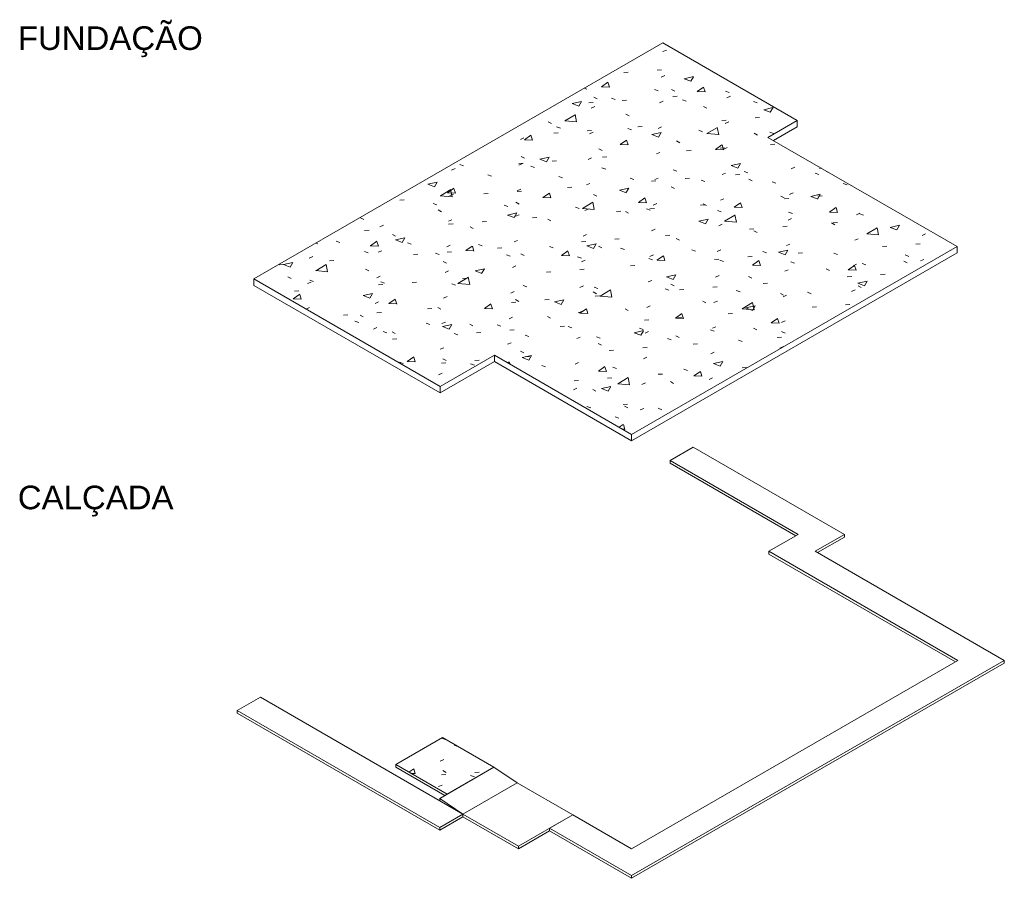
# Model space of a CAD drawing. Header units: metres. Extents: x -16.8 to 29.9, y -11.9 to 37.1.
# Tile 1 of 202: x -16.8 to -1.8, y -11.9 to 1.2. Entities that reach past the tile are written whole.
import ezdxf

# ---------------------------------------------------------------- set-up
doc = ezdxf.new("R2010")
doc.units = ezdxf.units.M
for name, color, linetype, lineweight in [('A-FLOR', 7, 'Continuous', 5), ('A-FLOR-PATT', 7, 'Continuous', 5), ('G-ANNO-TEXT', 7, 'Continuous', 9)]:
    doc.layers.add(name, color=color, linetype=linetype, lineweight=lineweight)
doc.styles.add('Arial', font='arial.ttf', dxfattribs={"height": 0.36})

# ---------------------------------------------------------------- blocks, each defined once
blk = doc.blocks.new('Piso - ___-1849959-EXPLODE')
at = {"layer": 'A-FLOR-PATT', "true_color": 0xa2a2a2}
h = blk.add_hatch(dxfattribs=at)
h.set_pattern_fill('FP_1', color=253, style=0, pattern_type=2)
h.set_pattern_definition([(34.53, (-7.419, -5.882), (1.4575, -0.073615), [0.11891, -1.308]), (357.108, (-7.419, -5.882), (-0.28194, 0.88246), [0.12161, -1.338]), (107.719, (-7.297, -5.889), (1.1756, 0.80886), [0.0772, -0.8492]), (31.036, (-7.419, -5.648), (2.16833, -0.1938), [0.1847, -2.032]), (101.392, (-7.238, -5.664), (1.8997, 1.1429), [0.11366, -1.25]), (354.883, (-7.419, -5.648), (1.89953, 1.14314), [0.18144, -1.996]), (12.496, (-7.215, -5.706), (1.212935, -0.472345), [0.14573, -1.603]), (338.723, (-7.215, -5.706), (0.49441, 0.85073), [0.10847, -1.193]), (59.836, (-7.114, -5.746), (1.7073, 0.37835), [0.082, -0.90197]), (23.894, (-7.419, -5.882), (0.024711, 0.39054), [0.05819, -1.091, 0.05819, -1.123, -1.168]), (23.894, (-7.419, -5.882), (0.024711, 0.39054), [-2.331, 0.05819, -1.11]), (4.347, (-7.419, -5.882), (0.534555, 0.462719), [0.06667, -0.70513, 0.06667, -1.22, -0.51016]), (4.347, (-7.419, -5.882), (0.534555, 0.462719), [-2.059, 0.06667, -0.44348]), (339.806, (-7.872, -5.882), (1.084558, -0.026392), [0.06026, -0.39625, 0.06026, -1.364, -1.89]), (339.806, (-7.872, -5.882), (1.084558, -0.026392), [-1.881, 0.06026, -1.83]), (332.119, (-8.075, -5.882), (1.185035, 0.117436), [0.05593, -0.49491, 0.05593, -0.82202, -1.246]), (332.119, (-8.075, -5.882), (1.185035, 0.117436), [-1.429, 0.05593, -1.19])])
h.paths.add_polyline_path([(-7.475, -5.083), (-2.511, -2.217), (-5.394, -0.55), (-4.951, -0.294), (-7.001, 0.89), (-13.238, -2.711), (-10.395, -4.352), (-9.568, -3.875)])
at = {"layer": 'A-FLOR'}
for p, q in [((-7.001, 0.89), (-13.238, -2.711)), ((-4.951, -0.294), (-7.001, 0.89)), ((-5.396, -0.552), (-4.951, -0.294)), ((-4.951, -0.294), (-4.951, -0.392)), ((-4.951, -0.392), (-5.311, -0.6)), ((-2.511, -2.217), (-5.396, -0.552)), ((-7.475, -5.083), (-2.511, -2.217)), ((-2.511, -2.217), (-2.511, -2.315)), ((-2.511, -2.315), (-7.475, -5.181)), ((-13.238, -2.711), (-10.395, -4.352)), ((-13.238, -2.711), (-13.238, -2.809)), ((-10.395, -4.45), (-13.238, -2.809)), ((-10.395, -4.352), (-9.568, -3.875)), ((-9.568, -3.875), (-7.475, -5.083)), ((-9.568, -3.973), (-9.568, -3.875)), ((-9.568, -3.973), (-10.395, -4.45)), ((-7.475, -5.181), (-9.568, -3.973)), ((-10.395, -4.352), (-10.395, -4.45)), ((-7.475, -5.083), (-7.475, -5.181))]:
    blk.add_line(p, q, dxfattribs=at)
blk = doc.blocks.new('Piso - ___-1857551-EXPLODE')
at = {"layer": 'A-FLOR'}
for p, q in [((-6.535, -5.279), (-6.888, -5.483)), ((-4.23, -6.61), (-6.535, -5.279)), ((-6.888, -5.483), (-4.937, -6.61)), ((-6.888, -5.483), (-6.888, -5.524)), ((-4.972, -6.63), (-6.888, -5.524)), ((-4.937, -6.61), (-5.382, -6.867)), ((-4.675, -6.867), (-4.23, -6.61)), ((-4.23, -6.651), (-4.64, -6.887)), ((-4.23, -6.651), (-4.23, -6.61)), ((-5.382, -6.867), (-2.497, -8.533)), ((-5.382, -6.867), (-5.382, -6.908)), ((-2.532, -8.553), (-5.382, -6.908)), ((-1.79, -8.533), (-4.675, -6.867)), ((-2.497, -8.533), (-7.475, -11.407)), ((-7.475, -11.815), (-1.79, -8.533)), ((-1.79, -8.533), (-1.79, -8.574)), ((-1.79, -8.574), (-7.475, -11.856)), ((-13.139, -9.092), (-13.493, -9.296)), ((-10.049, -10.876), (-13.139, -9.092)), ((-13.493, -9.296), (-10.403, -11.08)), ((-13.493, -9.337), (-13.493, -9.296)), ((-10.403, -11.121), (-13.493, -9.337)), ((-10.403, -11.08), (-10.049, -10.876)), ((-10.049, -10.917), (-10.403, -11.121)), ((-10.049, -10.876), (-10.049, -10.917)), ((-8.373, -10.888), (-8.727, -11.092)), ((-7.475, -11.407), (-8.373, -10.888)), ((-10.403, -11.08), (-10.403, -11.121)), ((-8.727, -11.092), (-7.475, -11.815)), ((-8.727, -11.092), (-8.727, -11.133)), ((-7.475, -11.856), (-8.727, -11.133)), ((-7.475, -11.815), (-7.475, -11.856))]:
    blk.add_line(p, q, dxfattribs=at)
blk = doc.blocks.new('Piso - ___-1858804-EXPLODE')
at = {"layer": 'A-FLOR-PATT', "true_color": 0xa2a2a2}
h = blk.add_hatch(dxfattribs=at)
h.set_pattern_fill('FP_4', color=253, style=0, pattern_type=2)
h.set_pattern_definition([(34.53, (-7.419, -12.165), (1.4575, -0.07362), [0.1189, -1.308]), (357.108, (-7.419, -12.165), (-0.28194, 0.88246), [0.1216, -1.338]), (107.72, (-7.297, -12.171), (1.1756, 0.80886), [0.0772, -0.8492]), (31.036, (-7.419, -11.931), (2.16833, -0.1938), [0.1847, -2.032]), (101.39, (-7.238, -11.947), (1.8997, 1.1429), [0.11366, -1.25]), (354.883, (-7.419, -11.931), (1.89953, 1.14314), [0.18144, -1.996]), (12.496, (-7.215, -11.989), (1.21294, -0.47234), [0.14573, -1.603]), (338.723, (-7.215, -11.989), (0.4944, 0.85073), [0.10847, -1.193]), (59.836, (-7.114, -12.029), (1.7073, 0.37835), [0.082, -0.90197]), (23.894, (-7.419, -12.165), (0.02471, 0.39054), [0.05819, -1.091, 0.05819, -1.123, -1.168]), (23.894, (-7.419, -12.165), (0.02471, 0.39054), [-2.331, 0.05819, -1.11]), (4.347, (-7.419, -12.165), (0.534555, 0.46272), [0.06667, -0.70513, 0.06667, -1.22, -0.51016]), (4.347, (-7.419, -12.165), (0.534555, 0.46272), [-2.059, 0.06667, -0.44348]), (339.806, (-7.872, -12.165), (1.084558, -0.026392), [0.06026, -0.39625, 0.06026, -1.364, -1.89]), (339.806, (-7.872, -12.165), (1.084558, -0.026392), [-1.881, 0.06026, -1.83]), (332.119, (-8.075, -12.165), (1.18504, 0.11744), [0.05593, -0.49491, 0.05593, -0.82202, -1.246]), (332.119, (-8.075, -12.165), (1.18504, 0.11744), [-1.429, 0.05593, -1.19])])
h.paths.add_polyline_path([(-10.289, -10.574), (-9.575, -10.162), (-10.36, -9.709), (-11.074, -10.121), (-10.403, -10.509)])
at = {"layer": 'A-FLOR'}
for p, q in [((-10.36, -9.709), (-11.074, -10.121)), ((-9.575, -10.162), (-10.36, -9.709)), ((-11.074, -10.121), (-10.289, -10.574)), ((-11.074, -10.121), (-11.074, -10.162)), ((-10.325, -10.594), (-11.074, -10.162)), ((-10.289, -10.574), (-9.575, -10.162))]:
    blk.add_line(p, q, dxfattribs=at)
blk = doc.blocks.new('Piso - ___-1859541-EXPLODE')
at = {"layer": 'A-FLOR'}
for p, q in [((-10.402, -10.639), (-9.575, -10.162)), ((-9.575, -10.162), (-9.222, -10.398)), ((-9.222, -10.398), (-10.049, -10.876)), ((-10.402, -10.672), (-10.402, -10.639)), ((-10.049, -10.876), (-10.402, -10.639)), ((-10.049, -10.876), (-10.049, -10.917))]:
    blk.add_line(p, q, dxfattribs=at)
blk = doc.blocks.new('Piso - ___-1859571-EXPLODE')
at = {"layer": 'A-FLOR'}
for p, q in [((-9.222, -10.398), (-10.049, -10.876)), ((-8.373, -10.888), (-9.222, -10.398)), ((-10.049, -10.876), (-9.2, -11.366)), ((-10.049, -10.876), (-10.049, -10.917)), ((-9.2, -11.407), (-10.049, -10.917)), ((-9.2, -11.366), (-8.373, -10.888)), ((-8.727, -11.133), (-9.2, -11.407)), ((-9.2, -11.366), (-9.2, -11.407))]:
    blk.add_line(p, q, dxfattribs=at)

msp = doc.modelspace()

# ---------------------------------------------------------------- block references
at = {"layer": 'A-FLOR'}
for name in ['Piso - ___-1849959-EXPLODE', 'Piso - ___-1857551-EXPLODE', 'Piso - ___-1858804-EXPLODE', 'Piso - ___-1859541-EXPLODE', 'Piso - ___-1859571-EXPLODE']:
    msp.add_blockref(name, (0, 0), dxfattribs=at)

# ---------------------------------------------------------------- texts
at = {"layer": 'G-ANNO-TEXT', "char_height": 0.36, "attachment_point": 1, "style": 'Arial'}
for s, insert, width in [('FUNDAÇÃO', (-16.839, 1.143), 3.36709), ('CALÇADA', (-16.839, -5.865), 2.83797)]:
    msp.add_mtext(s, dxfattribs=dict(at, insert=insert, width=width))

doc.saveas('drawing.dxf')
